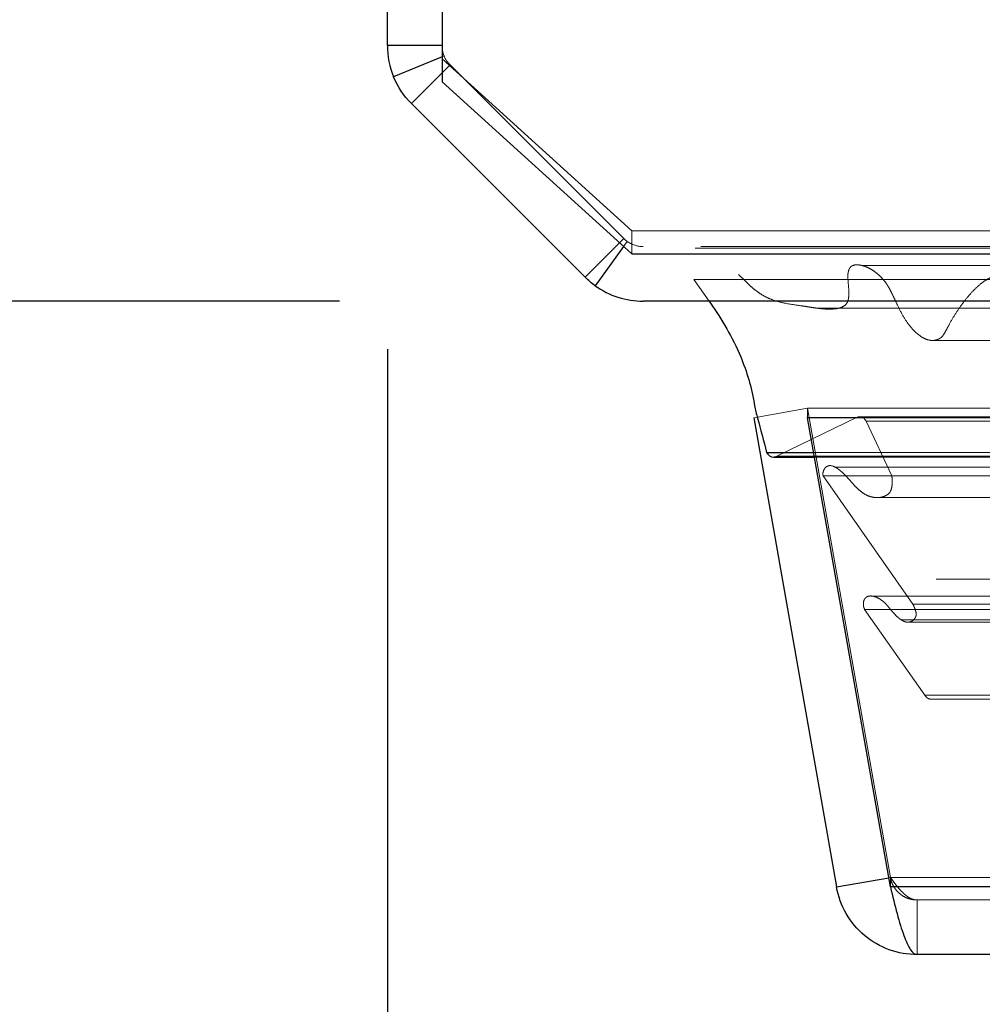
# Model space of a CAD drawing. Header units: inches. Extents: x 0.2 to 10.8, y 0.2 to 8.2.
# Tile 38 of 58: x 3.261 to 3.419, y 6.693 to 6.855. Entities that reach past the tile are written whole.
import ezdxf

# ---------------------------------------------------------------- set-up
doc = ezdxf.new("R2010")
doc.units = ezdxf.units.IN
doc.header["$MEASUREMENT"] = 0
doc.linetypes.add('HIDDEN', pattern=[0.07500000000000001, 0.05, -0.025])
doc.layers.add('TEXT', color=140, linetype='Continuous')
doc.styles.add('SLDTEXTSTYLE0', font='TXT', dxfattribs={"width": 0.7})
doc.dimstyles.new('SLDDIMSTYLE1', dxfattribs={"dimtxt": 0.0849609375, "dimasz": 0.13, "dimexe": 0, "dimexo": 0.0625, "dimgap": 0.021240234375, "dimtad": 0, "dimtih": 1, "dimtoh": 1, "dimlfac": 8, "dimrnd": 1e-09, "dimzin": 12, "dimdsep": 46, "dimtxsty": 'SLDTEXTSTYLE0', "dimsah": 1, "dimcen": 0.09, "dimadec": 0, "dimazin": 3, "dimtfac": 1, "dimtmove": 0, "dimatfit": 0, "dimfxl": 0, "dimfrac": 2, "dimtolj": 1, "dimtzin": 12, "dimarcsym": 0})
doc.dimstyles.new('SLDDIMSTYLE2', dxfattribs={"dimtxt": 0.0849609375, "dimasz": 0.13, "dimexe": 0, "dimexo": 0.0625, "dimgap": 0.021240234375, "dimtad": 0, "dimtih": 1, "dimtoh": 1, "dimlfac": 8, "dimrnd": 1e-09, "dimzin": 4, "dimdsep": 46, "dimtxsty": 'SLDTEXTSTYLE0', "dimsah": 1, "dimcen": 0.09, "dimadec": 0, "dimazin": 1, "dimtfac": 1, "dimtofl": 0, "dimtmove": 0, "dimatfit": 3, "dimfxl": 0, "dimfrac": 2, "dimtolj": 1, "dimtzin": 12, "dimarcsym": 0})

# ---------------------------------------------------------------- blocks, each defined once
blk = doc.blocks.new('_D_2')
at = {"layer": 'TEXT'}
for p, q in [((3.049258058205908, 7.048748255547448), (3.049258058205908, 7.298748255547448)), ((3.38456990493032, 7.048748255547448), (2.924258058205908, 7.048748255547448)), ((3.313353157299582, 6.808665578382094), (2.924258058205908, 6.808665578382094)), ((3.049258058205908, 6.454856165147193), (3.049258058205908, 6.808665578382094)), ((2.549651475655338, 6.454856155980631), (2.521121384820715, 6.454856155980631)), ((2.521121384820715, 6.454856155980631), (2.521121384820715, 6.319825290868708)), ((2.802120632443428, 6.454856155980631), (2.830650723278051, 6.454856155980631)), ((2.830650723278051, 6.454856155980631), (2.830650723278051, 6.319825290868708)), ((2.955308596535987, 6.454856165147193), (3.049258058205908, 6.454856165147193)), ((2.521121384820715, 6.319825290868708), (2.549651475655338, 6.319825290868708)), ((2.830650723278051, 6.319825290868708), (2.802120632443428, 6.319825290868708))]:
    blk.add_line(p, q, dxfattribs=at)
for points in [[(3.049258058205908, 7.048748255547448), (3.069258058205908, 7.178748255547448), (3.029258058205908, 7.178748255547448)], [(3.049258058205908, 6.808665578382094), (3.029258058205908, 6.678665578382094), (3.069258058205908, 6.678665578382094)]]:
    blk.add_solid(points, dxfattribs=at)
at = {"layer": 'TEXT', "char_height": 0.08333333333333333, "attachment_point": 1, "style": 'SLDTEXTSTYLE0'}
for s, insert in [('1.92', (2.549651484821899, 6.581298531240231)), ('48.8', (2.549651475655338, 6.427247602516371))]:
    blk.add_mtext(s, dxfattribs=dict(at, insert=insert))
blk = doc.blocks.new('_D_3')
at = {"layer": 'TEXT'}
for p, q in [((3.284739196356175, 7.808665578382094), (2.566317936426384, 7.808665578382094)), ((2.691317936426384, 7.808665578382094), (2.691317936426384, 7.512111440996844)), ((2.529743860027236, 7.358060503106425), (2.501213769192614, 7.358060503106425)), ((2.501213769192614, 7.358060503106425), (2.501213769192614, 7.223029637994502)), ((2.852892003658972, 7.358060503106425), (2.881422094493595, 7.358060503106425)), ((2.881422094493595, 7.358060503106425), (2.881422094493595, 7.223029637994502)), ((2.501213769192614, 7.223029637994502), (2.529743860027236, 7.223029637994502)), ((2.881422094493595, 7.223029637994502), (2.852892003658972, 7.223029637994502)), ((2.691317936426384, 6.808665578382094), (2.691317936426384, 7.204009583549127)), ((3.313353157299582, 6.808665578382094), (2.566317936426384, 6.808665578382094))]:
    blk.add_line(p, q, dxfattribs=at)
for points in [[(2.691317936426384, 7.808665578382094), (2.671317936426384, 7.678665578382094), (2.711317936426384, 7.678665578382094)], [(2.691317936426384, 6.808665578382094), (2.711317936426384, 6.938665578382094), (2.671317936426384, 6.938665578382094)]]:
    blk.add_solid(points, dxfattribs=at)
at = {"layer": 'TEXT', "char_height": 0.08333333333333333, "attachment_point": 1, "style": 'SLDTEXTSTYLE0'}
for s, insert in [('8.00', (2.56508336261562, 7.484502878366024)), ('203.2', (2.529743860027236, 7.330451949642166))]:
    blk.add_mtext(s, dxfattribs=dict(at, insert=insert))
blk = doc.blocks.new('_D_4')
at = {"layer": 'TEXT'}
for p, q in [((3.321239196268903, 6.800779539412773), (3.321239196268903, 6.329856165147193)), ((3.523152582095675, 6.691169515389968), (3.523152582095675, 6.329856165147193)), ((3.321239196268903, 6.454856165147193), (3.071239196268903, 6.454856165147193)), ((3.523152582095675, 6.454856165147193), (3.788690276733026, 6.454856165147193)), ((3.903821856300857, 6.454856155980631), (3.875291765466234, 6.454856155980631)), ((3.875291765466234, 6.454856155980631), (3.875291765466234, 6.319825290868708)), ((4.156291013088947, 6.454856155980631), (4.18482110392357, 6.454856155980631)), ((4.18482110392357, 6.454856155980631), (4.18482110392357, 6.319825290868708)), ((3.875291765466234, 6.319825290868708), (3.903821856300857, 6.319825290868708)), ((4.18482110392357, 6.319825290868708), (4.156291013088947, 6.319825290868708))]:
    blk.add_line(p, q, dxfattribs=at)
for points in [[(3.321239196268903, 6.454856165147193), (3.191239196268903, 6.474856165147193), (3.191239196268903, 6.434856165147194)], [(3.523152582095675, 6.454856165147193), (3.653152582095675, 6.434856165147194), (3.653152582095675, 6.474856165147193)]]:
    blk.add_solid(points, dxfattribs=at)
at = {"layer": 'TEXT', "char_height": 0.08333333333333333, "attachment_point": 1, "style": 'SLDTEXTSTYLE0'}
for s, insert in [('1.62', (3.903821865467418, 6.581298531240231)), ('41.0', (3.903821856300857, 6.427247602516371))]:
    blk.add_mtext(s, dxfattribs=dict(at, insert=insert))

msp = doc.modelspace()

# ---------------------------------------------------------------- linework, layer by layer
at = {"color": 7, "linetype": 'Continuous', "lineweight": 25}
for p, q in [((3.330239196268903, 7.795862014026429), (3.330239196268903, 6.844782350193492)), ((3.321239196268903, 6.850779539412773), (3.321239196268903, 7.795165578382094)), ((3.330239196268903, 6.850779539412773), (3.321239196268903, 6.850779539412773)), ((3.330239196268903, 6.848915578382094), (3.322266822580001, 6.845613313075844)), ((3.330239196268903, 6.846279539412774), (3.325193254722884, 6.841233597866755)), ((3.330239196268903, 6.844782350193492), (3.361489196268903, 6.816460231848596)), ((3.353807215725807, 6.812619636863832), (3.325193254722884, 6.841233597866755)), ((3.359474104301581, 6.818286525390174), (3.353807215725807, 6.812619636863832)), ((3.360130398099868, 6.817691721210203), (3.355462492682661, 6.811211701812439)), ((3.361489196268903, 6.816460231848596), (3.476489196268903, 6.816460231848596)), ((3.472864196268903, 6.808665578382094), (3.363353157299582, 6.808665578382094)), ((3.381562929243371, 6.789461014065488), (3.3951897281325, 6.712179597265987)), ((3.39044011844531, 6.789461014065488), (3.39044011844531, 6.789570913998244)), ((5.251977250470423, 6.789461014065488), (3.39044011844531, 6.789461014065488)), ((3.404066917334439, 6.712179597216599), (3.39044011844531, 6.789461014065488)), ((3.383676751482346, 6.783760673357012), (3.391445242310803, 6.783760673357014)), ((3.384828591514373, 6.782996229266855), (3.391580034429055, 6.782996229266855)), ((3.3951897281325, 6.712179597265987), (3.403799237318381, 6.713697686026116)), ((5.238350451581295, 6.712179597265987), (3.404066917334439, 6.712179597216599)), ((5.233932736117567, 6.701023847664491), (3.408484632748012, 6.701023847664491))]:
    msp.add_line(p, q, dxfattribs=at)
at = {"color": 7, "linetype": 'HIDDEN', "lineweight": 18}
for p, q in [((3.330581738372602, 6.849057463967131), (3.330239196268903, 6.848915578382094)), ((3.361489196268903, 6.82026379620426), (3.330239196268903, 6.848585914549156)), ((3.331557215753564, 6.847597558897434), (3.330239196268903, 6.846279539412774)), ((3.360169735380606, 6.818982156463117), (3.331555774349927, 6.847596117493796)), ((3.360171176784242, 6.818983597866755), (3.331557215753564, 6.847597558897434)), ((3.360171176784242, 6.818983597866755), (3.359474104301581, 6.818286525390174)), ((3.361489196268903, 6.816460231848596), (3.361489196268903, 6.82026379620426)), ((3.361489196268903, 6.82026379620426), (3.476489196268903, 6.82026379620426)), ((3.360722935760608, 6.818514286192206), (3.360130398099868, 6.817691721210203)), ((3.363353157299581, 6.817665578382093), (3.36334823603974, 6.817665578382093)), ((3.472864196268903, 6.817665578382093), (3.363353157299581, 6.817665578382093)), ((3.371672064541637, 6.812238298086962), (3.472864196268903, 6.812238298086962)), ((3.371672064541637, 6.812238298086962), (3.374204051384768, 6.808665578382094)), ((3.381562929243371, 6.789461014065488), (3.390426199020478, 6.791023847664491)), ((3.390426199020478, 6.791023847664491), (3.404052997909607, 6.71374243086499)), ((5.251977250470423, 6.791023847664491), (3.39044011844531, 6.791023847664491)), ((3.39044011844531, 6.789570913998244), (3.39044011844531, 6.791023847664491)), ((3.404066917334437, 6.713742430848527), (3.39044011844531, 6.791023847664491)), ((5.243498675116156, 6.789614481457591), (3.39891869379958, 6.789614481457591)), ((3.385376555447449, 6.783122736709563), (3.398604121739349, 6.789574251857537)), ((3.398604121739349, 6.789574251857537), (5.243813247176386, 6.789574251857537)), ((3.400049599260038, 6.78889697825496), (5.242367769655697, 6.78889697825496)), ((3.400049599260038, 6.788896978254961), (3.404300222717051, 6.779869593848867)), ((3.400049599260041, 6.78889697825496), (5.242367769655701, 6.78889697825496)), ((3.385376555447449, 6.783122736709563), (5.257040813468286, 6.783122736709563)), ((3.385376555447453, 6.783122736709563), (5.25704081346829, 6.783122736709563)), ((3.391445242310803, 6.783760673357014), (5.250972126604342, 6.783760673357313)), ((3.391580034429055, 6.782996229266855), (5.250837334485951, 6.782996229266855)), ((3.392979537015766, 6.77991612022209), (5.24943783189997, 6.77991612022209)), ((3.392979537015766, 6.779916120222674), (3.407778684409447, 6.758780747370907)), ((3.394938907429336, 6.781339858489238), (3.394880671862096, 6.781339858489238)), ((5.247536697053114, 6.781339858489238), (3.39493910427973, 6.781339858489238)), ((3.404300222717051, 6.779869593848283), (5.238117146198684, 6.779869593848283)), ((3.401937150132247, 6.776315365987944), (5.240472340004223, 6.776315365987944)), ((3.43106539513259, 6.762851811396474), (3.411618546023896, 6.762851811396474)), ((3.401006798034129, 6.760092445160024), (3.400997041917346, 6.760092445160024)), ((5.241420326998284, 6.760092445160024), (3.401006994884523, 6.760092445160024)), ((3.407778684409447, 6.758780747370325), (5.234638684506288, 6.758780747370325)), ((3.39982506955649, 6.757904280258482), (5.242592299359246, 6.757904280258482)), ((3.399825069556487, 6.757904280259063), (3.40973225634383, 6.7437553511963)), ((3.405897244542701, 6.756151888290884), (5.236539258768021, 6.756151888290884)), ((3.406924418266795, 6.755786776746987), (5.23550065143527, 6.755786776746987)), ((3.409732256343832, 6.743755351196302), (5.232685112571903, 6.743755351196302)), ((3.410828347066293, 6.743106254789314), (5.231589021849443, 6.74310625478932)), ((3.403799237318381, 6.713697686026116), (3.404052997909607, 6.71374243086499)), ((3.404066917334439, 6.712179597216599), (3.404066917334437, 6.713742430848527)), ((5.238350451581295, 6.71374243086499), (3.404066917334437, 6.713742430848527)), ((3.404066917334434, 6.71374243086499), (5.238350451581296, 6.713742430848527)), ((3.404066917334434, 6.712179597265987), (5.238350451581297, 6.712179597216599)), ((5.233932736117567, 6.710023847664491), (3.408484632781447, 6.710023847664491)), ((3.408484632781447, 6.710023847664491), (3.408484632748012, 6.701023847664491))]:
    msp.add_line(p, q, dxfattribs=at)
at = {"color": 7, "linetype": 'HIDDEN', "lineweight": 18, "flags": 128}
for points in [[(5.270506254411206, 6.817392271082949), (4.351287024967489, 6.817392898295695), (3.371929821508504, 6.817392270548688)], [(5.24306653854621, 6.814556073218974), (4.351287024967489, 6.814557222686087), (3.399357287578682, 6.814556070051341)], [(3.3920234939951, 6.807511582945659), (4.291140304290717, 6.807508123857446), (5.250396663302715, 6.807511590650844)], [(3.410832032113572, 6.802201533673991), (4.291140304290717, 6.802201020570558), (5.231595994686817, 6.802201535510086)]]:
    msp.add_lwpolyline(points, dxfattribs=at)
at = {"color": 7, "linetype": 'HIDDEN', "lineweight": 18}
for centre, radius, start, end in [((3.334734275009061, 6.850774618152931), 0.004495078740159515, 180, 225.0000000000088), ((3.36334823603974, 6.822160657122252), 0.004495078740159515, 225.0000000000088, 246.7546438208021), ((3.363353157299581, 6.822165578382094), 0.004500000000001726, 234.2327714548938, 270.0000000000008), ((3.398918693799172, 6.788364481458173), 0.001250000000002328, 25.21381429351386, 104.5756249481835), ((3.384828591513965, 6.784246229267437), 0.001250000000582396, 270.0000000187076, 295.9999999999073), ((3.410828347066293, 6.744356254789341), 0.001250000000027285, 208.7326247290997, 270.0000000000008)]:
    msp.add_arc(centre, radius, start, end, dxfattribs=at)
at = {"color": 7, "linetype": 'Continuous', "lineweight": 25}
for centre, radius, start, end in [((3.363353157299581, 6.822165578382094), 0.01350000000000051, 234.2327714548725, 270.0000000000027), ((3.384828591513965, 6.784246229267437), 0.001250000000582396, 202.8577603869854, 270.0000000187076)]:
    msp.add_arc(centre, radius, start, end, dxfattribs=at)
for points in [[(3.321239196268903, 6.850779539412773), (3.321239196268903, 6.849009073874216), (3.321589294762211, 6.847249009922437), (3.322266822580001, 6.845613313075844)], [(3.325193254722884, 6.841233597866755), (3.323941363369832, 6.842485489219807), (3.322944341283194, 6.843977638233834), (3.322266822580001, 6.845613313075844)], [(3.355462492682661, 6.811211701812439), (3.354874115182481, 6.811635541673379), (3.354319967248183, 6.812106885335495), (3.353807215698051, 6.812619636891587)]]:
    msp.add_open_spline(points, degree=3, dxfattribs=at)
at = {"color": 7, "linetype": 'HIDDEN', "lineweight": 18}
for points in [[(3.330239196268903, 6.850779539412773), (3.330239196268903, 6.850190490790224), (3.330356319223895, 6.849601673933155), (3.330581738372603, 6.849057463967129)], [(3.331557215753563, 6.847597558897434), (3.331140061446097, 6.8480147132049), (3.330807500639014, 6.848512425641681), (3.330581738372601, 6.849057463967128)], [(3.360722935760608, 6.818514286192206), (3.360526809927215, 6.818655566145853), (3.360342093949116, 6.818812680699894), (3.360171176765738, 6.818983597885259)]]:
    msp.add_open_spline(points, degree=3, dxfattribs=at)
for points, knots in [([(3.440069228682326, 6.805604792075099), (3.440219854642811, 6.805964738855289), (3.440493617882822, 6.806618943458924), (3.440817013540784, 6.807536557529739), (3.441026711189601, 6.808279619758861), (3.441130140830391, 6.80890823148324), (3.441172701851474, 6.809464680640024), (3.441117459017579, 6.810011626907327), (3.440945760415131, 6.810526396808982), (3.440660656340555, 6.810982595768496), (3.440196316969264, 6.811374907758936), (3.439541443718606, 6.811738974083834), (3.438637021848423, 6.81188073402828), (3.437688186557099, 6.811461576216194), (3.43671464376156, 6.810638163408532), (3.435681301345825, 6.809526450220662), (3.434513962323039, 6.808292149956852), (3.433467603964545, 6.807195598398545), (3.432384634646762, 6.806209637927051), (3.431156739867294, 6.80526769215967), (3.429615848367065, 6.804280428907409), (3.427806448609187, 6.803366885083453), (3.426075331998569, 6.802665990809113), (3.424668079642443, 6.802240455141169), (3.423774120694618, 6.802126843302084), (3.423239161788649, 6.802312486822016), (3.422943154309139, 6.802575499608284), (3.422750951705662, 6.802928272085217), (3.422664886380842, 6.803350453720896), (3.422632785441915, 6.803851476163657), (3.422650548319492, 6.804461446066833), (3.422781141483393, 6.805299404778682), (3.423009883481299, 6.80650173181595), (3.423297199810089, 6.807822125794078), (3.42355087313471, 6.809067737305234), (3.423692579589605, 6.810026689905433), (3.423751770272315, 6.810822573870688), (3.4237419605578, 6.811467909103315), (3.423605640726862, 6.812000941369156), (3.423351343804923, 6.81245393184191), (3.423008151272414, 6.81272083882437), (3.42247244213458, 6.812910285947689), (3.42157481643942, 6.812926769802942), (3.420382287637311, 6.812540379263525), (3.419114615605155, 6.811712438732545), (3.417953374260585, 6.810670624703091), (3.416819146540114, 6.809429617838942), (3.415722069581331, 6.808015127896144), (3.414663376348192, 6.806427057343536), (3.413785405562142, 6.80495326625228), (3.413168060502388, 6.803705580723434), (3.412758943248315, 6.803045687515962), (3.412487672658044, 6.802727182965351), (3.412207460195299, 6.802537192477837), (3.41184766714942, 6.802346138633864), (3.411320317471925, 6.802191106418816), (3.41046414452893, 6.802183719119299), (3.409390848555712, 6.802592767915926), (3.40826196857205, 6.803445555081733), (3.407207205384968, 6.804598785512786), (3.406196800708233, 6.806073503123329), (3.405361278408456, 6.807689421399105), (3.404698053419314, 6.809152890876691), (3.404190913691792, 6.810204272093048), (3.403799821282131, 6.810941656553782), (3.403407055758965, 6.811578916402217), (3.402928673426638, 6.81219073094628), (3.402322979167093, 6.812839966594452), (3.401645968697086, 6.813423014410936), (3.400923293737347, 6.813911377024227), (3.400178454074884, 6.81429759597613), (3.399426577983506, 6.814566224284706), (3.398646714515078, 6.81468052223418), (3.398012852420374, 6.814633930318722), (3.397565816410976, 6.814393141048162), (3.397341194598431, 6.814096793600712), (3.397180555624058, 6.813715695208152), (3.39708101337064, 6.813282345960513), (3.39703018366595, 6.812884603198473), (3.397074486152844, 6.812392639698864), (3.397119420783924, 6.811658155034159), (3.397203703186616, 6.810740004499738), (3.39724232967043, 6.809818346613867), (3.397171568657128, 6.809082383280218), (3.396992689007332, 6.808408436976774), (3.396432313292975, 6.807791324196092), (3.395599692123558, 6.807477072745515), (3.394602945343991, 6.807351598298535), (3.393574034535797, 6.807352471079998), (3.392553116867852, 6.807439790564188), (3.391526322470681, 6.807575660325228), (3.390495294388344, 6.807737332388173), (3.388849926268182, 6.80800407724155), (3.386866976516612, 6.808248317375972), (3.384852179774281, 6.808779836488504), (3.383442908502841, 6.809391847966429), (3.382415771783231, 6.810029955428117), (3.381506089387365, 6.810721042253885), (3.380651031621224, 6.811489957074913), (3.379822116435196, 6.81231555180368), (3.378973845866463, 6.813141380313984), (3.377576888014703, 6.814402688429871), (3.375448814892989, 6.815814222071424), (3.373288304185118, 6.816929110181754), (3.371867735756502, 6.817421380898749), (3.371359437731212, 6.817566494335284), (3.370996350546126, 6.817585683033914), (3.370722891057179, 6.817541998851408), (3.370498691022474, 6.817421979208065), (3.370305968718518, 6.817191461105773), (3.370266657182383, 6.816705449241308), (3.370320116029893, 6.816099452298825), (3.37050233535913, 6.81535664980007), (3.370785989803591, 6.814492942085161), (3.371178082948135, 6.813422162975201), (3.371497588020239, 6.812656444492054), (3.371672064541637, 6.812238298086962)], [0, 0, 0, 0, 0.008873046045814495, 0.01612679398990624, 0.02174795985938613, 0.02591860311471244, 0.02987558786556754, 0.03354539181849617, 0.03754946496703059, 0.04179968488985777, 0.04628166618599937, 0.05341961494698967, 0.06299658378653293, 0.07323931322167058, 0.08260003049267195, 0.09720846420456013, 0.1117942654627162, 0.1261466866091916, 0.136871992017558, 0.1507998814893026, 0.1678347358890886, 0.1875614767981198, 0.2086080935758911, 0.2218165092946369, 0.2309010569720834, 0.2350736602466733, 0.2384455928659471, 0.2411794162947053, 0.2441498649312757, 0.2477433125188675, 0.2518385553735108, 0.2570824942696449, 0.2659012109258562, 0.2782939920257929, 0.2865189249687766, 0.2934388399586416, 0.2991001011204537, 0.3035105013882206, 0.307047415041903, 0.3109552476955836, 0.3152941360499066, 0.3187918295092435, 0.3274070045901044, 0.3420059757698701, 0.3552752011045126, 0.3690496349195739, 0.383320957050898, 0.3981624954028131, 0.4136344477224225, 0.429774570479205, 0.4393099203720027, 0.4453683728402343, 0.4483669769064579, 0.4505468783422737, 0.4543749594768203, 0.4597943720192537, 0.4667685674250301, 0.4800637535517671, 0.4927991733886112, 0.5050022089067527, 0.5198626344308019, 0.5362739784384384, 0.5475829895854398, 0.5565626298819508, 0.5631364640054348, 0.567404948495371, 0.5747428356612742, 0.5823646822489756, 0.590286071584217, 0.5985304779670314, 0.606338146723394, 0.6141230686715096, 0.6218984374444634, 0.629853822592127, 0.6328975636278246, 0.6359322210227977, 0.6390936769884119, 0.6423157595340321, 0.6455564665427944, 0.6475397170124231, 0.6527937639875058, 0.6612459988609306, 0.6672389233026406, 0.672419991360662, 0.6768135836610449, 0.6826540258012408, 0.6923838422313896, 0.702645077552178, 0.712826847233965, 0.7230976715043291, 0.7334362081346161, 0.7438265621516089, 0.7542626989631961, 0.7831951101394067, 0.8037540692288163, 0.8158750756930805, 0.8271342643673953, 0.8374359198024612, 0.846739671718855, 0.857764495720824, 0.8680831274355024, 0.8775727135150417, 0.9073634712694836, 0.938790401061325, 0.9462852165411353, 0.9513678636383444, 0.9541619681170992, 0.9573459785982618, 0.9596851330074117, 0.9612900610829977, 0.96451959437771, 0.9694227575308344, 0.9744030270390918, 0.9811009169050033, 0.9896795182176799, 1, 1, 1, 1]), ([(3.404300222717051, 6.779869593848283), (3.404320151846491, 6.779709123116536), (3.404359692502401, 6.779390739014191), (3.404373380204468, 6.77891355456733), (3.404353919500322, 6.77845629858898), (3.404297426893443, 6.778032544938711), (3.404204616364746, 6.777653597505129), (3.404071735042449, 6.777329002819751), (3.40388261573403, 6.777029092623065), (3.403463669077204, 6.776704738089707), (3.402775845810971, 6.776379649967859), (3.401823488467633, 6.776264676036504), (3.400737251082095, 6.77643102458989), (3.399742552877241, 6.776895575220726), (3.398841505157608, 6.777573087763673), (3.397994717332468, 6.778458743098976), (3.397210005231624, 6.779372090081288), (3.396473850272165, 6.780150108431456), (3.395878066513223, 6.780702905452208), (3.395392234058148, 6.781090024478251), (3.394710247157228, 6.781491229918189), (3.394006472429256, 6.781706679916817), (3.393410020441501, 6.781330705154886), (3.393156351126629, 6.780992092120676), (3.393002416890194, 6.780614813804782), (3.392923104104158, 6.780239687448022), (3.392961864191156, 6.780017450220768), (3.392979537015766, 6.779916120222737)], [0, 0, 0, 0, 0.02322157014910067, 0.0460730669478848, 0.06793507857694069, 0.08841304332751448, 0.10737061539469, 0.1249653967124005, 0.1417074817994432, 0.1651210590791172, 0.2142228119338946, 0.2883660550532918, 0.3612387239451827, 0.4313950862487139, 0.4999679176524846, 0.5667291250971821, 0.6421483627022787, 0.7038738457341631, 0.7517319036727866, 0.7863485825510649, 0.8174192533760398, 0.897209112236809, 0.92303849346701, 0.9465894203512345, 0.9676562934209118, 0.9852527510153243, 1, 1, 1, 1]), ([(3.407778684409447, 6.758780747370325), (3.407854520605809, 6.75860591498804), (3.407992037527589, 6.758288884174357), (3.408159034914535, 6.757844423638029), (3.408260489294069, 6.757488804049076), (3.408337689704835, 6.757134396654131), (3.408261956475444, 6.756692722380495), (3.407987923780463, 6.756232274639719), (3.407574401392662, 6.755914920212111), (3.407077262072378, 6.755762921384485), (3.406616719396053, 6.755803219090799), (3.406225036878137, 6.755948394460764), (3.405897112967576, 6.75613295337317), (3.405630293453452, 6.756318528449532), (3.405422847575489, 6.756480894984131), (3.405100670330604, 6.75676294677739), (3.404664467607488, 6.757219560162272), (3.404095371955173, 6.757872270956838), (3.403590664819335, 6.75850092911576), (3.403051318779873, 6.75907589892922), (3.4024162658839, 6.759572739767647), (3.401672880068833, 6.759958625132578), (3.400879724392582, 6.760155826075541), (3.400251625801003, 6.760059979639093), (3.399873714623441, 6.759710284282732), (3.399729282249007, 6.759451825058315), (3.399638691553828, 6.759153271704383), (3.399602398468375, 6.758830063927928), (3.399620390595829, 6.75850096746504), (3.399689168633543, 6.758177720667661), (3.399779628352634, 6.757995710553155), (3.39982506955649, 6.757904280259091)], [0, 0, 0, 0, 0.03507791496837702, 0.06360823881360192, 0.08573389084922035, 0.09992118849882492, 0.1256758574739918, 0.1579680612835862, 0.1991624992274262, 0.2415502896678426, 0.2782194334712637, 0.310699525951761, 0.3390023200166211, 0.3627118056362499, 0.3814729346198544, 0.3951231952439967, 0.4533441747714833, 0.5116860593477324, 0.5693972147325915, 0.6175999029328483, 0.6755400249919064, 0.7425291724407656, 0.8061651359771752, 0.870637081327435, 0.8890105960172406, 0.9071321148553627, 0.9254109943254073, 0.9439119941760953, 0.9625291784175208, 0.9811770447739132, 1, 1, 1, 1]), ([(3.404052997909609, 6.71374243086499), (3.404083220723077, 6.713595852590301), (3.404143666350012, 6.713302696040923), (3.404289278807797, 6.712877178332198), (3.40447342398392, 6.712467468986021), (3.404698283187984, 6.712078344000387), (3.404960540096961, 6.711713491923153), (3.405257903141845, 6.71137654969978), (3.405669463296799, 6.710994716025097), (3.406223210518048, 6.71060641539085), (3.406937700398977, 6.710275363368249), (3.407699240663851, 6.710063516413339), (3.40822283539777, 6.710037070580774), (3.40848463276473, 6.710023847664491)], [0, 0, 0, 0, 0.07144899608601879, 0.1428979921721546, 0.2143469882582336, 0.2857959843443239, 0.3572449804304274, 0.4286939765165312, 0.5001429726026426, 0.6251072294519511, 0.7500714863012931, 0.8750357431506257, 1, 1, 1, 1]), ([(3.408484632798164, 6.710023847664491), (3.408379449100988, 6.710028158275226), (3.408169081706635, 6.710036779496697), (3.407853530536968, 6.710106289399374), (3.407537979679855, 6.710216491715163), (3.407222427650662, 6.710370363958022), (3.406906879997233, 6.710565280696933), (3.40659131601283, 6.710799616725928), (3.40619704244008, 6.711138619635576), (3.405723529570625, 6.711616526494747), (3.405171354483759, 6.712262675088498), (3.404619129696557, 6.712975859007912), (3.404250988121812, 6.71348690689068), (3.404066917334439, 6.713742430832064)], [0, 0, 0, 0, 0.07144899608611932, 0.1428979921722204, 0.2143469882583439, 0.2857959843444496, 0.3572449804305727, 0.4286939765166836, 0.500142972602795, 0.6251072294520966, 0.7500714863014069, 0.8750357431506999, 1, 1, 1, 1])]:
    msp.add_open_spline(points, degree=3, knots=knots, dxfattribs=at)
at = {"color": 7, "linetype": 'Continuous', "lineweight": 25}
for points, knots in [([(3.374204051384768, 6.808665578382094), (3.374284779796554, 6.808551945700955), (3.376245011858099, 6.805792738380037), (3.379341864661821, 6.800592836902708), (3.381243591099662, 6.794387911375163), (3.381798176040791, 6.790860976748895), (3.382521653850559, 6.788195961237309), (3.383187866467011, 6.785637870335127), (3.383676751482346, 6.783760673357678)], [0, 0, 0, 0, 0.0169110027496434, 0.410629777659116, 0.7032280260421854, 0.7130743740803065, 0.7894461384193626, 1, 1, 1, 1]), ([(3.40848463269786, 6.701023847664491), (3.406913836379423, 6.701023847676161), (3.405343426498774, 6.701300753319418), (3.402391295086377, 6.702375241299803), (3.401010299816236, 6.70317255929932), (3.398603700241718, 6.705191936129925), (3.397578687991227, 6.706413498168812), (3.396007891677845, 6.709134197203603), (3.395462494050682, 6.710632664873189), (3.395189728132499, 6.712179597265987)], [0, 0, 0, 0, 0.25, 0.25, 0.5, 0.5, 0.75, 0.75, 1, 1, 1, 1]), ([(3.404066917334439, 6.712179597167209), (3.40443506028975, 6.710632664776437), (3.40480320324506, 6.709134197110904), (3.40553948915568, 6.706413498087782), (3.405907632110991, 6.70519193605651), (3.406643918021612, 6.703172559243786), (3.407012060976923, 6.702375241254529), (3.407748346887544, 6.70130075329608), (3.408116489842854, 6.701023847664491), (3.408484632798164, 6.701023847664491)], [0, 0, 0, 0, 0.25, 0.25, 0.5, 0.5, 0.75, 0.75, 1, 1, 1, 1])]:
    msp.add_open_spline(points, degree=3, knots=knots, dxfattribs=at)

# ---------------------------------------------------------------- dimensions: what is measured, and where the dimension line sits
at = {"layer": 'TEXT'}
for base, p1, p2, dimstyle, picture, middle in [((2.691317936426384, 7.808665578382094), (3.363353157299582, 6.808665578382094), (3.334739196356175, 7.808665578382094), 'SLDDIMSTYLE2', '_D_3', (2.691317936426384, 7.358060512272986)), ((3.049258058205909, 6.808665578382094), (3.43456990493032, 7.048748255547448), (3.363353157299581, 6.808665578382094), 'SLDDIMSTYLE1', '_D_2', (3.049258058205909, 6.454856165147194))]:
    dim = msp.add_linear_dim(base=base, p1=p1, p2=p2, angle=90.0000000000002, dimstyle=dimstyle, dxfattribs=at)
    dim.commit()
    dim.dimension.update_dxf_attribs({"geometry": picture, "text_midpoint": middle, "dimtype": 160})
dim = msp.add_linear_dim(base=(3.523152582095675, 6.454856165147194), p1=(3.321239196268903, 6.850779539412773), p2=(3.523152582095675, 6.741169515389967), dimstyle='SLDDIMSTYLE1', dxfattribs=at)
dim.commit()
dim.dimension.update_dxf_attribs({"geometry": '_D_4', "text_midpoint": (4.030056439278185, 6.454856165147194), "dimtype": 160})

doc.saveas('drawing.dxf')
